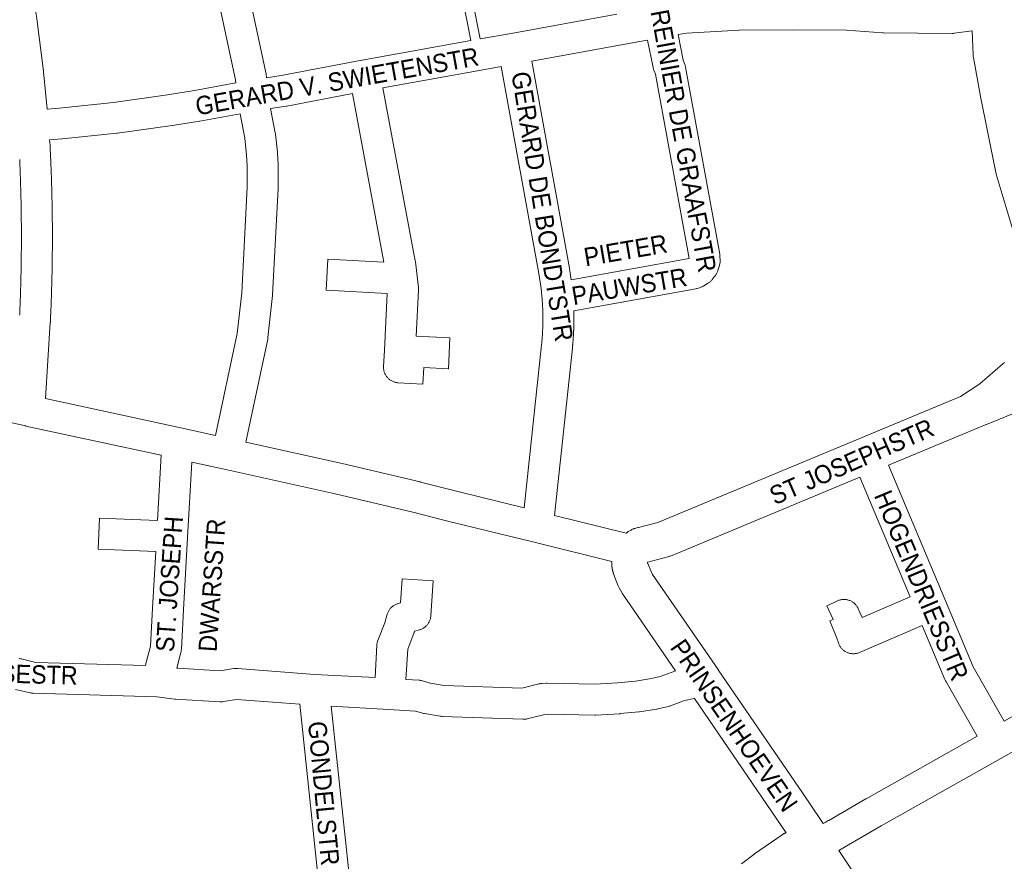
# Model space of a CAD drawing. Header units: metres. Extents: x 123819 to 142731, y 393440 to 405763.
# Tile 172 of 256: x 134992 to 135406, y 396191 to 396545. Entities that reach past the tile are written whole.
import ezdxf
from ezdxf.enums import TextEntityAlignment as Align

# ---------------------------------------------------------------- set-up
doc = ezdxf.new("R2010")
doc.units = ezdxf.units.M
doc.header["$MEASUREMENT"] = 0
for name, color, linetype, lineweight in [('gs-anno-wegen algemeen tekst', 7, 'Continuous', 0), ('gs-knt-aanvullende hoofdweg', 7, 'Continuous', 0), ('gs-knt-hoofdweg', 7, 'Continuous', 0), ('gs-knt-paden', 7, 'Continuous', 0), ('gs-knt-wegen algemeen', 7, 'Continuous', 0)]:
    doc.layers.add(name, color=color, linetype=linetype, lineweight=lineweight)
doc.styles.add('Style-Arial', font='arial.ttf')

msp = doc.modelspace()

# ---------------------------------------------------------------- linework, layer by layer
at = {"layer": 'gs-knt-aanvullende hoofdweg', "color": 7, "linetype": 'Continuous', "flags": 128}
for points in [[(135246.78, 396329.13), (135246.93, 396329.25), (135247, 396329.3), (135247.05, 396329.34), (135247.1, 396329.37), (135247.17, 396329.42), (135247.35, 396329.54), (135247.42, 396329.58), (135247.67, 396329.73), (135248.85, 396330.4), (135249.14, 396330.56), (135249.16, 396330.57), (135249.44, 396330.7), (135249.47, 396330.72), (135249.75, 396330.83), (135249.79, 396330.85), (135250.06, 396330.95), (135250.12, 396330.97), (135250.37, 396331.06), (135250.45, 396331.08), (135251.63, 396331.43), (135251.91, 396331.5), (135260.08, 396333.56), (135345.14, 396369.01), (135387.16, 396386.42), (135395.32, 396391.74), (135405.03, 396400.24), (135405.27, 396400.44), (135405.52, 396400.63), (135405.77, 396400.81)], [(135415.24, 396381.72), (135398.09, 396374.69), (135398.01, 396374.66), (135398, 396374.66), (135356.95, 396357.65)], [(135344.93, 396352.65), (135265.34, 396319.48), (135265.01, 396319.35), (135265, 396319.35), (135264.67, 396319.24), (135264.65, 396319.23), (135264.33, 396319.14), (135264.29, 396319.13), (135255.84, 396316.96)], [(135267.47, 396271.26), (135245.31, 396303.52), (135245.11, 396303.82), (135244.93, 396304.13), (135243.84, 396306.09), (135243.69, 396306.38), (135243.69, 396306.39), (135243.55, 396306.69), (135243.54, 396306.7), (135243.42, 396307), (135243.41, 396307.01), (135241.79, 396311.16), (135241.76, 396311.24), (135241.55, 396311.82), (135241.52, 396311.89), (135241.46, 396312.05), (135241.41, 396312.21), (135241.38, 396312.29), (135241.35, 396312.4), (135241.35, 396312.4), (135241.32, 396312.5), (135241.31, 396312.51), (135241.29, 396312.61), (135241.28, 396312.62), (135241.26, 396312.71), (135241.25, 396312.73), (135241.23, 396312.82), (135241.22, 396312.84), (135241.2, 396312.93), (135241.19, 396312.95), (135241.17, 396313.03), (135241.16, 396313.06), (135241.14, 396313.14), (135241.13, 396313.17), (135241.12, 396313.25), (135241.11, 396313.28), (135241.09, 396313.35), (135241.08, 396313.39), (135241.07, 396313.46), (135241.06, 396313.51), (135241.04, 396313.57), (135241.03, 396313.62), (135241.02, 396313.68), (135241.01, 396313.73), (135241, 396313.79), (135240.98, 396313.84), (135240.97, 396313.89), (135240.96, 396313.95), (135240.95, 396314), (135240.94, 396314.06), (135240.93, 396314.11), (135240.92, 396314.18), (135240.91, 396314.22), (135240.9, 396314.29), (135240.9, 396314.33), (135240.88, 396314.4), (135240.88, 396314.44), (135240.87, 396314.52), (135240.86, 396314.55), (135240.85, 396314.63), (135240.84, 396314.65), (135240.83, 396314.74), (135240.83, 396314.76), (135240.82, 396314.86), (135240.82, 396314.87), (135240.8, 396314.97), (135240.8, 396314.98), (135240.79, 396315.08), (135240.79, 396315.09), (135240.78, 396315.2), (135240.78, 396315.2), (135240.77, 396315.31), (135240.75, 396315.42), (135240.74, 396315.53), (135240.74, 396315.54), (135240.74, 396315.64), (135240.74, 396315.65), (135240.73, 396315.75), (135240.73, 396315.77), (135240.72, 396315.86), (135240.72, 396315.88), (135240.71, 396315.97), (135240.71, 396315.99), (135240.71, 396316.08), (135240.71, 396316.11), (135240.7, 396316.19), (135240.7, 396316.22), (135240.7, 396316.3), (135240.7, 396316.34), (135240.7, 396316.41), (135240.7, 396316.45), (135240.69, 396316.52), (135240.69, 396316.56), (135240.69, 396316.63), (135240.69, 396316.68), (135240.69, 396316.74), (135240.69, 396316.79), (135240.69, 396316.85), (135240.69, 396316.91), (135240.69, 396316.96), (135240.69, 396317.02), (135240.69, 396317.07), (135240.69, 396317.14), (135240.7, 396317.18), (135240.7, 396317.22)], [(135255.84, 396316.96), (135255.76, 396316.85), (135255.8, 396316.59), (135257.23, 396312.92), (135257.23, 396312.92), (135257.89, 396311.72), (135285.36, 396271.75), (135285.37, 396271.74), (135285.37, 396271.73), (135285.4, 396271.69), (135320.83, 396220), (135320.85, 396219.96), (135328.64, 396208.44), (135328.65, 396208.43), (135329.54, 396207.2)], [(135255.84, 396316.96), (135255.83, 396316.96), (135255.83, 396316.96)], [(135313.98, 396203.28), (135275.42, 396259.68)], [(135295.18, 396190.22), (135300.36, 396194.17), (135300.66, 396194.39), (135312.35, 396202.43), (135312.36, 396202.44), (135312.63, 396202.62), (135312.67, 396202.64), (135312.92, 396202.79), (135312.96, 396202.81), (135313, 396202.83), (135313.08, 396202.87), (135313.21, 396202.94), (135313.28, 396202.98), (135313.33, 396203), (135313.41, 396203.04), (135313.51, 396203.09), (135313.61, 396203.13), (135313.68, 396203.16), (135313.74, 396203.19), (135313.81, 396203.22), (135313.94, 396203.27), (135313.98, 396203.28)]]:
    msp.add_lwpolyline(points, dxfattribs=at)
at = {"layer": 'gs-knt-hoofdweg', "color": 7, "linetype": 'Continuous', "flags": 128}
msp.add_lwpolyline([(135420.84, 396416.12), (135416.31, 396428.75), (135416.21, 396429.04), (135416.13, 396429.33), (135416.05, 396429.62), (135411.48, 396449.08), (135402.24, 396479.86), (135402.14, 396480.21), (135402.06, 396480.57), (135395.44, 396513.14), (135395.41, 396513.32), (135392.61, 396528.9), (135392.56, 396529.25), (135392.52, 396529.6), (135392.5, 396529.95), (135392.04, 396540.11)], dxfattribs=at)
at = {"layer": 'gs-knt-paden', "color": 7, "linetype": 'Continuous', "flags": 128}
for points in [[(135181.48, 396535.94), (135178.26, 396552.33), (135171.53, 396584.69)], [(135175.47, 396585.49), (135182.19, 396553.14), (135182.2, 396553.12), (135185.43, 396536.65)]]:
    msp.add_lwpolyline(points, dxfattribs=at)
at = {"layer": 'gs-knt-wegen algemeen', "color": 7, "linetype": 'Continuous', "flags": 128}
for points in [[(135082.83, 396518.18), (135082.72, 396519.54), (135067.31, 396591.47), (135060.68, 396622.43), (135048.9, 396677.43)], [(134972.34, 396655.26), (134976.35, 396643.36), (134976.4, 396643.21), (134979.69, 396632.63), (134979.72, 396632.51), (134982.81, 396621.87), (134982.86, 396621.71), (134988.47, 396600.27), (134988.52, 396600.04), (134993.35, 396578.42), (134993.4, 396578.19), (134997.44, 396556.41), (134997.47, 396556.24), (134999.2, 396545.29), (134999.22, 396545.12), (135002.09, 396523.15), (135002.11, 396522.91), (135003.58, 396507.23)], [(135081.42, 396587.76), (135095.53, 396521.85), (135095.59, 396521.58), (135095.63, 396521.3), (135095.66, 396521.03), (135095.71, 396520.34)], [(135185.43, 396536.65), (135198.41, 396538.99), (135242.9, 396547.05)], [(135392.04, 396540.11), (135384.61, 396539.05), (135384.37, 396539.02), (135384.13, 396539), (135383.89, 396538.99), (135383.65, 396538.99), (135354.88, 396539.18), (135354.67, 396539.19), (135354.45, 396539.2), (135339.31, 396540.3), (135316.86, 396540.5), (135294.28, 396540.35), (135272.32, 396539.15), (135268.59, 396538.48)], [(135268.59, 396538.48), (135270.75, 396527.71), (135271.43, 396525.94), (135271.53, 396525.65), (135271.62, 396525.36), (135271.69, 396525.07), (135271.76, 396524.77), (135286.07, 396446.32), (135286.12, 396446.01), (135286.15, 396445.69), (135286.17, 396445.37)], [(135095.71, 396520.34), (135101.86, 396521.28), (135135.78, 396527.72), (135135.79, 396527.73), (135135.84, 396527.74), (135181.48, 396535.94)], [(135255.77, 396536.15), (135251.72, 396535.42), (135207.13, 396527.34)], [(135273.17, 396444.49), (135259.06, 396521.83), (135258.4, 396523.55), (135258.3, 396523.81), (135258.22, 396524.07), (135258.15, 396524.34), (135258.09, 396524.61), (135255.77, 396536.15)], [(135207.13, 396527.34), (135222.92, 396440.33), (135222.96, 396440.14), (135223.65, 396435.53)], [(135203.95, 396339.68), (135211.23, 396408.14), (135211.26, 396408.44), (135211.29, 396408.74), (135211.32, 396409.04), (135211.35, 396409.33), (135211.38, 396409.63), (135211.4, 396409.93), (135211.43, 396410.23), (135211.45, 396410.53), (135211.48, 396410.83), (135211.5, 396411.13), (135211.52, 396411.43), (135211.54, 396411.73), (135211.57, 396412.03), (135211.59, 396412.33), (135211.6, 396412.63), (135211.62, 396412.92), (135211.64, 396413.23), (135211.66, 396413.52), (135211.67, 396413.82), (135211.69, 396414.12), (135211.7, 396414.42), (135211.71, 396414.72), (135211.73, 396415.02), (135211.74, 396415.32), (135211.75, 396415.62), (135211.76, 396415.92), (135211.77, 396416.22), (135211.77, 396416.52), (135211.78, 396416.82), (135211.79, 396417.12), (135211.79, 396417.42), (135211.8, 396417.72), (135211.8, 396418.02), (135211.8, 396418.32), (135211.81, 396418.62), (135211.81, 396418.92), (135211.81, 396419.22), (135211.81, 396419.52), (135211.81, 396419.82), (135211.8, 396420.12), (135211.8, 396420.42), (135211.8, 396420.72), (135211.79, 396421.02), (135211.79, 396421.32), (135211.78, 396421.62), (135211.77, 396421.92), (135211.76, 396422.22), (135211.75, 396422.52), (135211.74, 396422.82), (135211.73, 396423.12), (135211.72, 396423.42), (135211.71, 396423.72), (135211.7, 396424.02), (135211.68, 396424.32), (135211.67, 396424.62), (135211.65, 396424.92), (135211.63, 396425.22), (135211.62, 396425.52), (135211.6, 396425.82), (135211.58, 396426.12), (135211.56, 396426.42), (135211.54, 396426.72), (135211.52, 396427.02), (135211.49, 396427.32), (135211.05, 396431.8), (135210.1, 396438.1), (135194.32, 396525.02)], [(135003.58, 396507.23), (135008.64, 396507.62), (135031.45, 396509.98), (135054.16, 396513.13), (135065.43, 396514.99), (135082.83, 396518.18)], [(135084.61, 396505.27), (135067.72, 396502.17), (135067.61, 396502.15), (135056.2, 396500.27), (135056.03, 396500.24), (135033.12, 396497.07), (135032.9, 396497.04), (135009.89, 396494.66), (135009.73, 396494.65), (135004.63, 396494.26)], [(135074.29, 396370.05), (135083.43, 396412.95), (135085.3, 396430.09), (135087.54, 396474.34), (135087.6, 396483.45), (135087.36, 396487.79), (135086.55, 396494.99), (135084.61, 396505.27)], [(135097.45, 396507.43), (135099.39, 396497.17), (135099.43, 396496.93), (135099.46, 396496.69), (135100.32, 396489.06), (135100.33, 396488.88), (135100.35, 396488.7), (135100.61, 396483.98), (135100.62, 396483.77), (135100.62, 396483.57), (135100.56, 396474.11), (135100.55, 396473.82), (135098.29, 396429.24), (135098.28, 396429.05), (135098.26, 396428.86), (135096.33, 396411.21), (135096.31, 396410.99), (135096.27, 396410.77), (135096.23, 396410.56), (135087.01, 396367.24)], [(135004.63, 396494.26), (135004.78, 396491.98), (135004.79, 396491.87), (135004.82, 396491.29), (135004.85, 396490.71), (135004.88, 396490.13), (135004.91, 396489.56), (135004.94, 396488.98), (135004.96, 396488.39), (135004.99, 396487.81), (135005.02, 396487.24), (135005.04, 396486.66), (135005.07, 396486.08), (135005.09, 396485.5), (135005.12, 396484.92), (135005.14, 396484.34), (135005.17, 396483.76), (135005.19, 396483.18), (135005.21, 396482.6), (135005.23, 396482.02), (135005.26, 396481.44), (135005.28, 396480.86), (135005.3, 396480.29), (135005.32, 396479.71), (135005.34, 396479.12), (135005.36, 396478.54), (135005.38, 396477.97), (135005.4, 396477.39), (135005.42, 396476.81), (135005.43, 396476.22), (135005.45, 396475.65), (135005.47, 396475.07), (135005.48, 396474.49), (135005.5, 396473.91), (135005.52, 396473.33), (135005.53, 396472.75), (135005.55, 396472.17), (135005.56, 396471.59), (135005.57, 396471.01), (135005.59, 396470.43), (135005.6, 396469.85), (135005.61, 396469.27), (135005.62, 396468.69), (135005.64, 396468.11), (135005.65, 396467.53), (135005.66, 396466.95), (135005.67, 396466.37), (135005.68, 396465.79), (135005.69, 396465.21), (135005.7, 396464.63), (135005.7, 396464.05), (135005.71, 396463.47), (135005.72, 396462.89), (135005.73, 396462.31), (135005.73, 396461.73), (135005.74, 396461.15), (135005.75, 396460.57), (135005.75, 396459.99), (135005.76, 396459.42), (135005.76, 396458.83), (135005.76, 396458.25), (135005.77, 396457.67), (135005.77, 396457.1), (135005.77, 396456.51), (135005.78, 396455.93), (135005.78, 396455.35), (135005.78, 396454.78), (135005.78, 396454.19), (135005.78, 396453.61), (135005.78, 396453.03), (135005.78, 396452.46), (135005.78, 396451.88), (135005.78, 396451.29), (135005.77, 396450.71), (135005.77, 396450.14), (135005.77, 396449.56), (135005.77, 396448.97), (135005.76, 396448.39), (135005.76, 396447.82), (135005.75, 396447.24), (135005.75, 396446.65), (135005.74, 396446.07), (135005.74, 396445.5), (135005.73, 396444.92), (135005.72, 396444.34), (135005.72, 396443.75), (135005.71, 396443.18), (135005.7, 396442.6), (135005.69, 396442.02), (135005.68, 396441.43), (135005.67, 396440.86), (135005.66, 396440.28), (135005.65, 396439.7), (135005.64, 396439.12), (135005.63, 396438.54), (135005.62, 396437.96), (135005.61, 396437.38), (135005.59, 396436.8), (135005.58, 396436.22), (135005.57, 396435.64), (135005.55, 396435.06), (135005.54, 396434.48), (135005.52, 396433.9), (135005.51, 396433.32), (135005.49, 396432.74), (135005.47, 396432.16), (135005.46, 396431.58), (135005.44, 396431), (135005.42, 396430.42), (135005.4, 396429.84), (135005.39, 396429.26), (135005.37, 396428.68), (135005.35, 396428.1), (135005.33, 396427.52), (135005.31, 396426.95), (135005.29, 396426.37), (135005.26, 396425.78), (135005.24, 396425.2), (135005.22, 396424.63), (135005.2, 396424.05), (135005.18, 396423.47), (135005.15, 396422.89), (135005.13, 396422.31), (135005.1, 396421.73), (135005.08, 396421.15), (135005.05, 396420.57), (135005.03, 396419.99), (135005, 396419.41), (135004.97, 396418.83), (135004.95, 396418.25), (135004.92, 396417.68), (135004.91, 396417.57), (135002.85, 396385.61)], [(134992.02, 396420.63), (134992.05, 396421.2), (134992.07, 396421.77), (134992.1, 396422.34), (134992.12, 396422.9), (134992.14, 396423.47), (134992.17, 396424.04), (134992.19, 396424.61), (134992.21, 396425.18), (134992.23, 396425.75), (134992.26, 396426.32), (134992.28, 396426.89), (134992.3, 396427.45), (134992.32, 396428.02), (134992.34, 396428.59), (134992.36, 396429.16), (134992.37, 396429.72), (134992.39, 396430.29), (134992.41, 396430.86), (134992.43, 396431.43), (134992.44, 396432), (134992.46, 396432.57), (134992.48, 396433.14), (134992.49, 396433.71), (134992.51, 396434.27), (134992.52, 396434.84), (134992.54, 396435.41), (134992.55, 396435.98), (134992.56, 396436.55), (134992.58, 396437.12), (134992.59, 396437.69), (134992.6, 396438.26), (134992.61, 396438.82), (134992.62, 396439.39), (134992.64, 396439.96), (134992.65, 396440.54), (134992.66, 396441.1), (134992.66, 396441.67), (134992.67, 396442.24), (134992.68, 396442.81), (134992.69, 396443.38), (134992.7, 396443.95), (134992.7, 396444.52), (134992.71, 396445.09), (134992.72, 396445.65), (134992.72, 396446.22), (134992.73, 396446.79), (134992.73, 396447.36), (134992.74, 396447.93), (134992.74, 396448.5), (134992.75, 396449.07), (134992.75, 396449.64), (134992.75, 396450.2), (134992.75, 396450.77), (134992.76, 396451.34), (134992.76, 396451.91), (134992.76, 396452.48), (134992.76, 396453.05), (134992.76, 396453.62), (134992.76, 396454.19), (134992.76, 396454.75), (134992.76, 396455.32), (134992.76, 396455.89), (134992.75, 396456.46), (134992.75, 396457.03), (134992.75, 396457.6), (134992.74, 396458.17), (134992.74, 396458.74), (134992.74, 396459.3), (134992.73, 396459.88), (134992.73, 396460.45), (134992.72, 396461.02), (134992.72, 396461.58), (134992.71, 396462.15), (134992.7, 396462.72), (134992.69, 396463.29), (134992.69, 396463.86), (134992.68, 396464.43), (134992.67, 396465), (134992.66, 396465.57), (134992.65, 396466.13), (134992.64, 396466.7), (134992.63, 396467.27), (134992.62, 396467.84), (134992.61, 396468.41), (134992.6, 396468.98), (134992.58, 396469.55), (134992.57, 396470.12), (134992.56, 396470.68), (134992.54, 396471.25), (134992.53, 396471.82), (134992.52, 396472.39), (134992.5, 396472.96), (134992.49, 396473.53), (134992.47, 396474.1), (134992.45, 396474.67), (134992.44, 396475.23), (134992.42, 396475.8), (134992.4, 396476.37), (134992.38, 396476.94), (134992.37, 396477.51), (134992.35, 396478.08), (134992.33, 396478.65), (134992.31, 396479.22), (134992.29, 396479.78), (134992.27, 396480.35), (134992.25, 396480.92), (134992.22, 396481.49), (134992.2, 396482.06), (134992.18, 396482.63), (134992.16, 396483.2), (134992.13, 396483.77), (134992.11, 396484.33), (134992.09, 396484.9), (134992.06, 396485.47), (134992.04, 396486.04)], [(135223.65, 396435.53), (135273.17, 396444.49)], [(135286.17, 396445.37), (135286.23, 396443.61), (135286.24, 396443.31), (135286.22, 396443), (135286.2, 396442.7), (135286.16, 396442.39), (135286.1, 396442.09), (135286.04, 396441.79), (135285.95, 396441.5), (135285.32, 396439.41), (135285.22, 396439.13), (135285.12, 396438.85), (135285, 396438.58), (135284.87, 396438.31), (135284.73, 396438.05), (135284.57, 396437.8), (135284.4, 396437.55), (135284.23, 396437.31), (135283.75, 396436.7)], [(135283.74, 396436.69), (135282.89, 396435.59), (135282.7, 396435.36), (135282.5, 396435.14), (135282.29, 396434.93), (135282.08, 396434.72), (135281.85, 396434.53), (135281.62, 396434.35), (135281.37, 396434.18), (135281.12, 396434.02), (135279.26, 396432.89), (135279, 396432.74), (135278.74, 396432.61), (135278.46, 396432.48), (135278.19, 396432.37), (135277.91, 396432.27), (135277.62, 396432.19), (135276.57, 396431.9), (135276.28, 396431.82), (135275.99, 396431.76), (135224.78, 396422.51)], [(135283.75, 396436.7), (135283.75, 396436.69), (135283.74, 396436.69), (135283.74, 396436.69)], [(135283.75, 396436.7), (135283.75, 396436.69), (135283.74, 396436.69), (135283.74, 396436.69)], [(135224.78, 396422.51), (135224.79, 396422.27), (135224.79, 396422.02), (135224.8, 396421.78), (135224.8, 396421.53), (135224.81, 396421.28), (135224.81, 396421.04), (135224.82, 396420.79), (135224.82, 396420.54), (135224.82, 396420.3), (135224.82, 396420.05), (135224.83, 396419.81), (135224.83, 396419.56), (135224.83, 396419.31), (135224.83, 396419.07), (135224.83, 396418.82), (135224.83, 396418.57), (135224.83, 396418.33), (135224.82, 396418.08), (135224.82, 396417.83), (135224.82, 396417.59), (135224.81, 396417.34), (135224.81, 396417.1), (135224.81, 396416.85), (135224.8, 396416.6), (135224.79, 396416.36), (135224.79, 396416.11), (135224.78, 396415.86), (135224.77, 396415.62), (135224.77, 396415.37), (135224.76, 396415.13), (135224.75, 396414.88), (135224.74, 396414.63), (135224.73, 396414.39), (135224.72, 396414.14), (135224.71, 396413.9), (135224.7, 396413.65), (135224.69, 396413.4), (135224.68, 396413.16), (135224.66, 396412.91), (135224.65, 396412.67), (135224.64, 396412.42), (135224.62, 396412.17), (135224.61, 396411.93), (135224.59, 396411.68), (135224.58, 396411.44), (135224.56, 396411.19), (135224.54, 396410.94), (135224.52, 396410.7), (135224.51, 396410.45), (135224.49, 396410.21), (135224.47, 396409.96), (135224.45, 396409.72), (135224.43, 396409.47), (135224.41, 396409.23), (135224.39, 396408.98), (135224.37, 396408.73), (135224.35, 396408.49), (135224.32, 396408.24), (135224.3, 396408), (135224.28, 396407.75), (135224.25, 396407.51), (135224.23, 396407.26), (135224.2, 396407.02), (135224.18, 396406.77), (135224.18, 396406.77), (135216.71, 396336.55)], [(135051.49, 396361.77), (134994.62, 396374.07), (134994.57, 396374.09), (134994.52, 396374.1), (134983.91, 396376.56), (134844.83, 396407.02), (134844.75, 396407.03), (134825.34, 396411.54)], [(135002.85, 396385.61), (135059.68, 396373.31), (135059.73, 396373.3), (135074.29, 396370.05)], [(135087.01, 396367.24), (135127.45, 396358.33), (135127.55, 396358.31), (135160.29, 396350.58), (135160.42, 396350.55), (135177.21, 396346.23), (135203.95, 396339.68)], [(135064.37, 396358.93), (135062.56, 396327.23), (135062.56, 396327.22), (135060.79, 396296.88), (135059.95, 396280.32), (135059.93, 396280.05), (135059.9, 396279.78), (135059.85, 396279.51), (135059.8, 396279.24), (135059.74, 396278.98), (135057.99, 396272.43)], [(135240.7, 396317.22), (135208.08, 396325.26), (135174.07, 396333.59), (135174, 396333.61), (135157.23, 396337.93), (135124.6, 396345.63), (135077.89, 396355.91), (135064.37, 396358.93)], [(135356.95, 396357.65), (135380.59, 396301.35)], [(135216.71, 396336.55), (135246.78, 396329.13)], [(135380.59, 396301.35), (135392.5, 396272.98), (135405.56, 396250.18)], [(135405.56, 396250.18), (135453.5, 396277.41), (135453.57, 396277.45), (135465.37, 396283.94), (135467.75, 396285.31)], [(135155, 396280.3), (135154.28, 396267.64), (135159.77, 396267.29), (135160.05, 396267.27), (135160.33, 396267.24), (135160.6, 396267.19), (135160.87, 396267.13), (135161.14, 396267.06), (135164.6, 396266.08), (135170.36, 396265.12), (135202.95, 396263.93), (135210.04, 396265.73), (135210.29, 396265.79), (135210.54, 396265.83), (135210.8, 396265.87), (135211.05, 396265.9), (135211.31, 396265.92), (135213.12, 396266.01), (135213.35, 396266.02), (135213.57, 396266.02), (135233.56, 396265.66), (135243.15, 396266.25), (135250.66, 396266.96), (135257.36, 396267.97), (135261.1, 396268.85), (135267.16, 396271.16), (135267.39, 396271.24), (135267.47, 396271.26)], [(134991.83, 396276.44), (134992.1, 396276.4), (134992.37, 396276.35), (134992.63, 396276.3), (134998.79, 396274.82), (135044.92, 396273.48)], [(135474.57, 396274.21), (135471.81, 396272.63), (135471.7, 396272.56), (135459.89, 396266.06), (135406.35, 396235.66), (135406.33, 396235.65), (135353.94, 396206.12), (135338.41, 396197.23), (135336.08, 396195.84), (135343.05, 396185.25)], [(135109.75, 396257.19), (135083.22, 396259.22), (135077.54, 396258.33), (135077.26, 396258.3), (135076.98, 396258.27), (135076.7, 396258.26), (135076.42, 396258.26), (135076.14, 396258.27), (135057.51, 396259.38), (135057.32, 396259.4), (135057.12, 396259.42), (135049.68, 396260.32), (134997.74, 396261.83), (134997.48, 396261.84), (134997.21, 396261.87), (134996.95, 396261.9), (134996.68, 396261.95), (134996.42, 396262.01), (134990.27, 396263.47)], [(135117.6, 396182.8), (135109.75, 396257.19)], [(135275.42, 396259.68), (135275.39, 396259.67), (135271.31, 396258.81), (135265.33, 396256.53), (135265.06, 396256.44), (135264.78, 396256.35), (135264.5, 396256.28), (135260.09, 396255.24), (135259.83, 396255.19), (135259.57, 396255.14), (135252.43, 396254.06), (135252.25, 396254.03), (135252.07, 396254.01), (135244.27, 396253.28), (135244.05, 396253.26), (135234.1, 396252.65), (135233.84, 396252.64), (135233.59, 396252.64), (135213.57, 396253), (135212.61, 396252.95), (135205.24, 396251.08), (135204.94, 396251.02), (135204.64, 396250.96), (135204.33, 396250.92), (135204.03, 396250.9), (135203.72, 396250.89), (135203.41, 396250.89), (135169.47, 396252.13), (135169.2, 396252.14), (135168.92, 396252.17), (135168.65, 396252.21), (135162.11, 396253.29), (135161.87, 396253.34), (135161.63, 396253.39), (135161.39, 396253.45), (135158.25, 396254.34), (135147.04, 396255.06), (135122.93, 396256.35)], [(135122.93, 396256.35), (135130.8, 396181.72), (135130.83, 396181.42), (135130.84, 396181.13), (135130.84, 396180.84), (135130.97, 396178.86), (135131.13, 396178.6), (135132.09, 396176.94), (135132.24, 396176.67), (135132.38, 396176.39), (135132.5, 396176.1), (135132.61, 396175.8), (135149.25, 396127.75), (135159.7, 396106.06)], [(135329.54, 396207.2), (135330.35, 396207.54), (135331.62, 396208.34), (135331.83, 396208.46), (135347.48, 396217.43), (135347.52, 396217.45), (135394.23, 396243.77)]]:
    msp.add_lwpolyline(points, dxfattribs=at)
for points in [[(135194.32, 396525.02), (135185.86, 396523.5), (135144.6, 396516.08), (135158.18, 396443.42), (135158.22, 396443.21), (135158.25, 396442.99), (135159.51, 396432.29), (135159.53, 396432.01), (135159.55, 396431.74), (135159.55, 396431.47), (135159.54, 396431.19), (135158.55, 396411.83), (135172.75, 396411.1, -0.384854), (135172.76, 396411.09), (135172.09, 396398.11, -0.384854), (135172.08, 396398.1), (135161.74, 396398.63), (135161.39, 396391.73, -0.384852), (135161.38, 396391.72), (135151.03, 396392.25), (135150.71, 396392.28), (135150.39, 396392.32), (135150.08, 396392.37), (135149.77, 396392.44), (135149.46, 396392.53), (135149.16, 396392.63), (135148.86, 396392.75), (135148.57, 396392.88), (135148.28, 396393.02), (135148, 396393.18), (135147.73, 396393.35), (135147.47, 396393.54), (135147.22, 396393.73), (135146.98, 396393.94), (135146.75, 396394.16), (135146.53, 396394.39), (135146.32, 396394.64), (135146.13, 396394.89), (135145.94, 396395.15), (135145.77, 396395.42), (135145.62, 396395.7), (135145.47, 396395.99), (135145.34, 396396.28), (135145.23, 396396.58), (135145.13, 396396.88), (135145.04, 396397.19), (135144.98, 396397.5), (135144.92, 396397.81), (135144.88, 396398.13), (135144.86, 396398.45), (135144.85, 396398.77), (135144.86, 396399.09), (135145.22, 396406), (135146.44, 396429.81), (135120.75, 396431.12, -0.384853), (135120.74, 396431.13), (135121.41, 396444.12, -0.384854), (135121.42, 396444.13), (135145.03, 396442.92), (135131.79, 396513.71), (135104.18, 396508.47), (135103.95, 396508.43), (135097.45, 396507.43)], [(135044.92, 396273.48), (135045.19, 396274.89), (135045.24, 396275.12), (135045.29, 396275.34), (135046.98, 396281.67), (135047.79, 396297.56), (135047.79, 396297.61), (135049.18, 396321.38), (135025, 396322.4, -0.352165), (135024.99, 396322.41), (135025.54, 396335.4, -0.352164), (135025.55, 396335.41), (135049.93, 396334.38), (135051.49, 396361.77)], [(135394.23, 396243.77), (135381.01, 396266.85), (135380.88, 396267.09), (135380.76, 396267.33), (135380.65, 396267.57), (135371.12, 396290.27), (135344.72, 396278.96), (135344.43, 396278.85), (135344.13, 396278.74), (135343.83, 396278.66), (135343.53, 396278.58), (135343.22, 396278.53), (135342.92, 396278.48), (135342.6, 396278.45), (135342.29, 396278.44), (135341.98, 396278.44), (135341.67, 396278.46), (135341.36, 396278.49), (135341.05, 396278.53), (135340.75, 396278.59), (135340.44, 396278.67), (135340.14, 396278.75), (135339.85, 396278.86), (135339.56, 396278.98), (135339.28, 396279.11), (135339, 396279.25), (135338.73, 396279.41), (135338.47, 396279.58), (135338.22, 396279.76), (135337.98, 396279.95), (135337.74, 396280.16), (135337.52, 396280.38), (135337.3, 396280.6), (135337.1, 396280.84), (135336.91, 396281.09), (135336.73, 396281.34), (135336.57, 396281.61), (135336.41, 396281.88), (135336.27, 396282.16), (135336.15, 396282.44), (135336.03, 396282.73), (135335.93, 396283.03), (135335.32, 396285.02), (135332.29, 396292.2, -0.384629), (135332.29, 396292.21), (135333.78, 396292.84), (135331.12, 396298.59, -0.38457), (135331.13, 396298.6), (135335.56, 396300.64), (135335.85, 396300.77), (135336.14, 396300.88), (135336.44, 396300.98), (135336.75, 396301.06), (135337.06, 396301.12), (135337.37, 396301.18), (135337.68, 396301.21), (135338, 396301.23), (135338.32, 396301.24), (135338.63, 396301.23), (135338.95, 396301.21), (135339.26, 396301.17), (135339.57, 396301.11), (135339.88, 396301.04), (135340.19, 396300.96), (135340.49, 396300.86), (135340.78, 396300.74), (135341.07, 396300.61), (135341.35, 396300.47), (135341.63, 396300.32), (135341.89, 396300.15), (135342.15, 396299.97), (135342.4, 396299.77), (135342.64, 396299.57), (135342.87, 396299.35), (135343.09, 396299.12), (135343.3, 396298.88), (135343.49, 396298.63), (135343.68, 396298.37), (135343.85, 396298.11), (135344.01, 396297.83), (135344.15, 396297.55), (135344.28, 396297.26), (135345.83, 396293.6), (135366.08, 396302.27), (135344.93, 396352.65)], [(135057.99, 396272.43), (135058.49, 396272.37), (135076.22, 396271.31), (135081.96, 396272.2), (135082.26, 396272.24), (135082.56, 396272.27), (135082.86, 396272.28), (135083.16, 396272.28), (135083.46, 396272.26), (135116.07, 396269.76), (135141.28, 396268.4), (135142.06, 396282.05), (135142.08, 396282.34), (135142.11, 396282.63), (135142.16, 396282.91), (135142.22, 396283.2), (135142.3, 396283.48), (135142.38, 396283.75), (135142.48, 396284.02), (135145.34, 396291.46), (135146.41, 396295.05), (135146.51, 396295.34), (135146.62, 396295.64), (135146.75, 396295.92), (135146.88, 396296.2), (135147.04, 396296.48), (135147.2, 396296.74), (135147.38, 396297), (135147.57, 396297.25), (135147.77, 396297.49), (135147.98, 396297.71), (135148.2, 396297.93), (135148.43, 396298.14), (135148.68, 396298.34), (135148.93, 396298.52), (135149.19, 396298.69), (135149.46, 396298.85), (135149.73, 396299), (135150.01, 396299.13), (135150.3, 396299.25), (135150.6, 396299.36), (135150.89, 396299.45), (135152.02, 396299.76), (135152.67, 396309.92, -0.384495), (135152.68, 396309.93), (135165.66, 396309.09, -0.384497), (135165.67, 396309.08), (135164.71, 396294.32), (135164.69, 396294.01), (135164.64, 396293.71), (135164.59, 396293.4), (135164.52, 396293.1), (135164.43, 396292.81), (135164.33, 396292.51), (135164.22, 396292.23), (135164.09, 396291.94), (135163.96, 396291.67), (135163.8, 396291.4), (135163.64, 396291.14), (135163.46, 396290.89), (135163.27, 396290.64), (135163.07, 396290.41), (135162.86, 396290.18), (135162.64, 396289.97), (135162.41, 396289.76), (135162.17, 396289.57), (135161.92, 396289.39), (135161.66, 396289.22), (135161.4, 396289.06), (135161.12, 396288.91), (135160.84, 396288.78), (135160.56, 396288.67), (135160.27, 396288.56), (135159.97, 396288.47), (135157.86, 396287.88), (135157.74, 396287.48), (135157.66, 396287.25), (135157.58, 396287.01), (135155, 396280.3), (135155, 396280.3)]]:
    msp.add_lwpolyline(points, format="xyb", dxfattribs=at)

# ---------------------------------------------------------------- texts
at = {"layer": 'gs-anno-wegen algemeen tekst', "color": 7, "style": 'Style-Arial', "width": 0.909091}
for s, rotation, p in [('REINIER DE GRAAFSTR', 280.4254, (135270.87, 396493.84)), (' GERARD V. SWIETENSTR', 10.0963, (135123.98, 396518.63)), ('GERARD DE BONDTSTR', 279.2881, (135211.58, 396466.31)), ('PIETER', 9.6827, (135246.51, 396447.89)), (' PAUWSTR', 9.6827, (135246.75, 396432.48)), ('ST JOSEPHSTR', 23.6478, (135341.48, 396359.11)), ('HOGENDRIESSTR', 292.7777, (135370.8, 396307.12)), ('ST. JOSEPH', 86.1426, (135054.89, 396307.7)), ('DWARSSTR', 86.1426, (135072.79, 396307.22)), ('PRINSENHOEVEN', 304.5335, (135292.12, 396248.3)), ('HOOGVENSESTR', 358.4356, (134975.11, 396270.42)), ('GONDELSTR', 275.3271, (135119.76, 396219.79))]:
    msp.add_text(s, height=7.7, rotation=rotation, dxfattribs=at).set_placement(p, align=Align.MIDDLE_CENTER)

doc.saveas('drawing.dxf')
